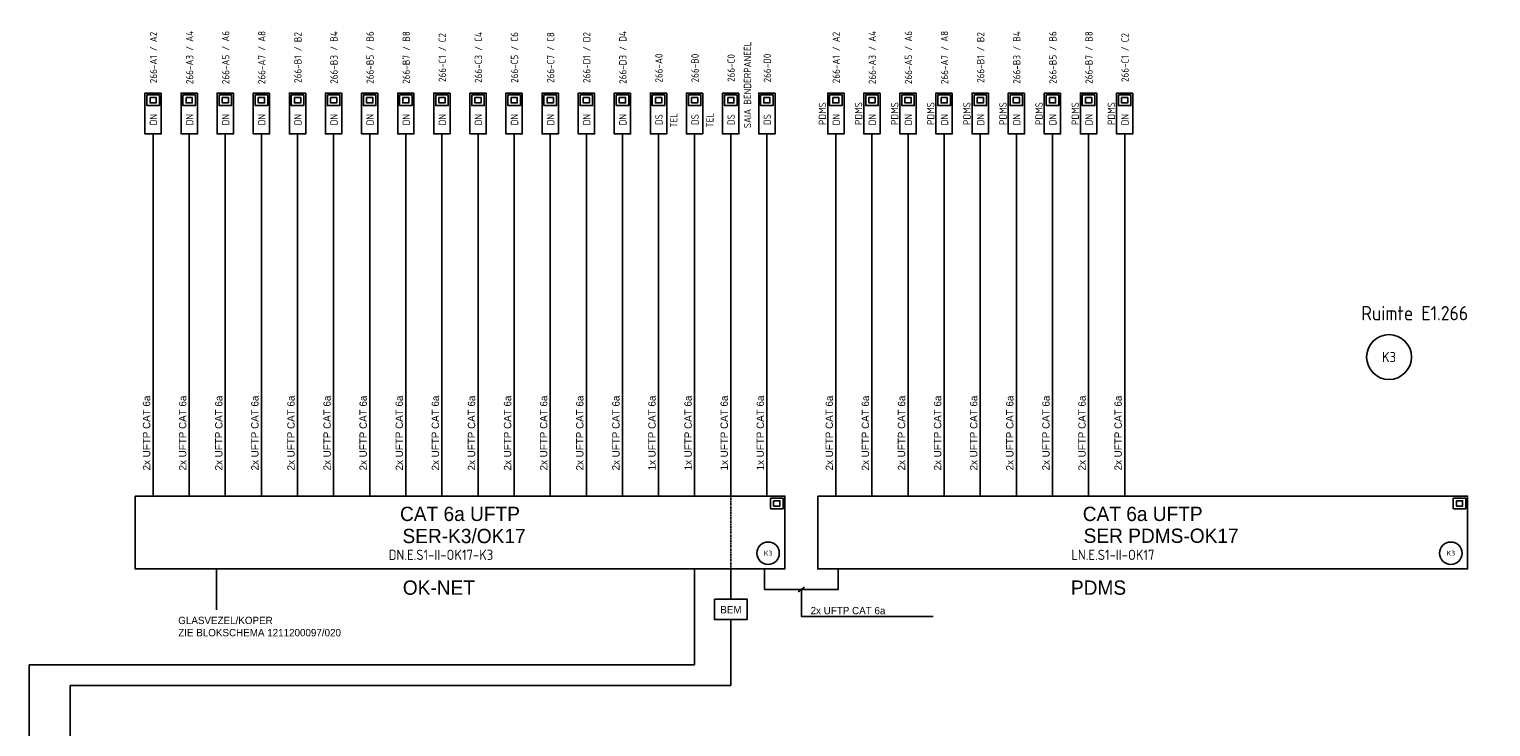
# Model space of a CAD drawing. Header units: millimetres. Extents: x 39 to 764, y 20 to 461.
# Tile 6 of 6: x 405 to 763, y 290 to 461. Entities that reach past the tile are written whole.
import ezdxf
from ezdxf.enums import TextEntityAlignment as Align

# ---------------------------------------------------------------- set-up
doc = ezdxf.new("R2010")
doc.units = ezdxf.units.MM
doc.linetypes.add('DASHED', pattern=[19.05, 12.7, -6.35])
for name, color, linetype in [('AT$1A---_BIJSCHRIFT', 7, 'Continuous'), ('AT$1A---_TEKST', 2, 'Continuous'), ('E--L6100', 3, 'Continuous'), ('E--L6400', 3, 'Continuous'), ('EB6122--_ATTRIB', 2, 'Continuous'), ('EB6441--_ATTRIB', 2, 'Continuous'), ('EL6122--_AARD-NEN3134', 3, 'Continuous'), ('EL6441--_DN', 7, 'Continuous')]:
    doc.layers.add(name, color=color, linetype=linetype)
doc.styles.add('1_8', font='ISO.shx', dxfattribs={"height": 1.8})
doc.styles.add('2_5', font='iso.shx', dxfattribs={"height": 2.5})
doc.styles.add('GBB_ISOP', font='b-gbp3.shx')
doc.styles.add('NORATT', font='isocp.shx')
doc.styles.add('Normaal_staand', font='iso.shx')

# ---------------------------------------------------------------- blocks, each defined once
blk = doc.blocks.new('ES3134')
at = {"color": 0}
blk.add_circle((0, 0), 5.5, dxfattribs=at)
at = {"style": '1_8', "flags": 8}
blk.add_attdef('M_CODE', text='', height=1.8, dxfattribs=at).set_placement((0, 0), align=Align.MIDDLE_CENTER)
at = {"color": 0, "style": '2_5', "flags": 8}
blk.add_attdef('CODE', text='', height=2.5, dxfattribs=at).set_placement((0, 0), align=Align.MIDDLE)
blk = doc.blocks.new('DATA-LS3')
at = {"layer": 'E--L6400', "color": 2, "linetype": 'Continuous'}
blk.add_line((3.1, 0), (0, 0), dxfattribs=at)
for points in [[(13.1, -2), (3.1, -2), (3.1, 2), (13.1, 2)], [(12.63, 1.53), (12.63, -1.54), (10.01, -1.54), (10.01, 1.53)], [(11.98, 0.76), (11.98, -0.77), (10.67, -0.77), (10.67, 0.76)]]:
    blk.add_lwpolyline(points, close=True, dxfattribs=at)
at = {"style": 'NORATT'}
for tag, flags, p in [('CODE', 9, (8.06, 6.75)), ('M_CODE', 8, (8.06, 3.75))]:
    blk.add_attdef(tag, text='', height=1.8, dxfattribs=dict(at, flags=flags)).set_placement(p, align=Align.MIDDLE_CENTER)
for tag, flags, p in [('PANEEL', 9, (0, 3)), ('GRP', 8, (0, -5)), ('RUIMTE', 9, (0, -7.5))]:
    blk.add_attdef(tag, text='', height=1.8, dxfattribs=dict(at, flags=flags)).set_placement(p, align=Align.MIDDLE_LEFT)
at = {"color": 1, "style": 'NORATT'}
blk.add_attdef('DATACODE', text='', height=1.8, dxfattribs=at).set_placement((8.06, 3.75), align=Align.MIDDLE_CENTER)
blk.add_attdef('DATA-TST', text='', height=1.8, dxfattribs=at).set_placement((4.62, 0), align=Align.MIDDLE_LEFT)

msp = doc.modelspace()

# ---------------------------------------------------------------- linework, layer by layer
at = {"color": 1, "linetype": 'DASHED', "ltscale": 0.02}
msp.add_line((577.23, 346.58), (577.23, 328.74), dxfattribs=at)
at = {"color": 1}
for p, q in [((451.24, 328.74), (451.24, 318.74)), ((568.38, 328.74), (568.38, 305.24)), ((577.23, 328.74), (577.23, 321.36)), ((593.77, 323.17), (595.28, 324.31)), ((577.23, 316.36), (577.23, 300.24)), ((405.31, 305.24), (405.31, 43.9)), ((568.38, 305.24), (405.31, 305.24)), ((415.31, 300.24), (415.31, 43.9)), ((415.31, 300.24), (577.23, 300.24))]:
    msp.add_line(p, q, dxfattribs=at)
at = {"color": 3}
for points in [[(431.24, 346.58), (590.5, 346.58), (590.5, 328.74), (431.24, 328.74)], [(598.55, 346.58), (757.81, 346.58), (757.81, 328.74), (598.55, 328.74)]]:
    msp.add_lwpolyline(points, close=True, dxfattribs=at)
at = {"color": 1}
for points in [[(585.5, 328.74), (585.5, 323.74), (603.55, 323.74), (603.55, 328.74)], [(594.53, 323.74), (594.53, 317.11), (626.8, 317.11)]]:
    msp.add_lwpolyline(points, dxfattribs=at)
msp.add_lwpolyline([(573.23, 321.36), (581.23, 321.36), (581.23, 316.36), (573.23, 316.36)], close=True, dxfattribs=at)
at = {"layer": 'E--L6100', "color": 1}
msp.add_line((435.67, 432.23), (435.67, 346.58), dxfattribs=at)
for points in [[(444.51, 432.23), (444.51, 346.58)], [(453.36, 432.23), (453.36, 346.58)], [(462.21, 432.23), (462.21, 346.58)], [(471.06, 432.23), (471.06, 346.58)], [(479.9, 432.23), (479.9, 346.58)], [(488.75, 432.23), (488.75, 346.58)], [(497.6, 432.23), (497.6, 346.58)], [(506.45, 432.23), (506.45, 346.58)], [(515.29, 432.23), (515.29, 346.58)], [(524.14, 432.23), (524.14, 346.58)], [(532.99, 432.23), (532.99, 346.58)], [(541.84, 432.23), (541.84, 346.58)], [(550.68, 432.23), (550.68, 346.58)], [(559.53, 432.23), (559.53, 346.58)], [(568.38, 432.23), (568.38, 346.58)], [(577.23, 432.23), (577.23, 346.58)], [(586.07, 432.23), (586.07, 346.58)], [(602.98, 432.23), (602.98, 346.58)], [(611.83, 432.23), (611.83, 346.58)], [(620.67, 432.23), (620.67, 346.58)], [(629.52, 432.23), (629.52, 346.58)], [(638.37, 432.23), (638.37, 346.58)], [(647.22, 432.23), (647.22, 346.58)], [(656.06, 432.23), (656.06, 346.58)], [(664.91, 432.23), (664.91, 346.58)], [(673.76, 432.23), (673.76, 346.58)]]:
    msp.add_lwpolyline(points, dxfattribs=at)
at = {"layer": 'E--L6400', "color": 2, "linetype": 'Continuous'}
for points in [[(586.97, 346.11), (590.03, 346.11), (590.03, 343.49), (586.97, 343.49)], [(587.74, 345.46), (589.27, 345.46), (589.27, 344.15), (587.74, 344.15)], [(754.28, 346.11), (757.34, 346.11), (757.34, 343.49), (754.28, 343.49)], [(755.05, 345.46), (756.58, 345.46), (756.58, 344.15), (755.05, 344.15)]]:
    msp.add_lwpolyline(points, close=True, dxfattribs=at)

# ---------------------------------------------------------------- block references
at = {"layer": 'EL6122--_AARD-NEN3134'}
ref = msp.add_blockref('ES3134', (738.54, 380.66), dxfattribs=at)
ref.add_attrib('CODE', 'K3', dxfattribs={"layer": 'EB6122--_ATTRIB', "color": 2, "height": 2.5, "style": 'NORATT', "flags": 8}).set_placement((738.54, 380.66), align=Align.MIDDLE)
ref = msp.add_blockref('ES3134', (586.37, 332.6), dxfattribs=dict(at, xscale=0.5, yscale=0.5, zscale=0.5))
ref.add_attrib('CODE', 'K3', dxfattribs={"layer": 'EB6122--_ATTRIB', "color": 2, "height": 1.25, "style": 'NORATT', "flags": 8}).set_placement((586.37, 332.6), align=Align.MIDDLE)
ref = msp.add_blockref('ES3134', (753.69, 332.6), dxfattribs=dict(at, xscale=0.5, yscale=0.5, zscale=0.5))
ref.add_attrib('CODE', 'K3', dxfattribs={"layer": 'EB6122--_ATTRIB', "color": 2, "height": 1.25, "style": 'NORATT', "flags": 8}).set_placement((753.69, 332.6), align=Align.MIDDLE)
at = {"layer": 'EL6441--_DN'}
ref = msp.add_blockref('DATA-LS3', (435.67, 432.23), dxfattribs=dict(at, rotation=90))
ref.add_attrib('DATACODE', '266-A1 / A2', dxfattribs={"layer": 'EB6441--_ATTRIB', "color": 1, "height": 1.8, "rotation": 90, "style": 'NORATT'}).set_placement((435.76, 454.03), align=Align.MIDDLE_CENTER)
ref.add_attrib('DATA-TST', 'DN', dxfattribs={"layer": 'EB6441--_ATTRIB', "color": 1, "height": 1.8, "rotation": 90, "style": 'NORATT'}).set_placement((435.76, 438.81), align=Align.MIDDLE_CENTER)
ref = msp.add_blockref('DATA-LS3', (444.51, 432.23), dxfattribs=dict(at, rotation=90))
ref.add_attrib('DATACODE', '266-A3 / A4', dxfattribs={"layer": 'EB6441--_ATTRIB', "color": 1, "height": 1.8, "rotation": 90, "style": 'NORATT'}).set_placement((444.61, 454.03), align=Align.MIDDLE_CENTER)
ref.add_attrib('DATA-TST', 'DN', dxfattribs={"layer": 'EB6441--_ATTRIB', "color": 1, "height": 1.8, "rotation": 90, "style": 'NORATT'}).set_placement((444.61, 438.81), align=Align.MIDDLE_CENTER)
ref = msp.add_blockref('DATA-LS3', (453.36, 432.23), dxfattribs=dict(at, rotation=90))
ref.add_attrib('DATACODE', '266-A5 / A6', dxfattribs={"layer": 'EB6441--_ATTRIB', "color": 1, "height": 1.8, "rotation": 90, "style": 'NORATT'}).set_placement((453.45, 454.03), align=Align.MIDDLE_CENTER)
ref.add_attrib('DATA-TST', 'DN', dxfattribs={"layer": 'EB6441--_ATTRIB', "color": 1, "height": 1.8, "rotation": 90, "style": 'NORATT'}).set_placement((453.45, 438.81), align=Align.MIDDLE_CENTER)
ref = msp.add_blockref('DATA-LS3', (462.21, 432.23), dxfattribs=dict(at, rotation=90))
ref.add_attrib('DATACODE', '266-A7 / A8', dxfattribs={"layer": 'EB6441--_ATTRIB', "color": 1, "height": 1.8, "rotation": 90, "style": 'NORATT'}).set_placement((462.3, 454.03), align=Align.MIDDLE_CENTER)
ref.add_attrib('DATA-TST', 'DN', dxfattribs={"layer": 'EB6441--_ATTRIB', "color": 1, "height": 1.8, "rotation": 90, "style": 'NORATT'}).set_placement((462.3, 438.81), align=Align.MIDDLE_CENTER)
ref = msp.add_blockref('DATA-LS3', (471.06, 432.23), dxfattribs=dict(at, rotation=90))
ref.add_attrib('DATACODE', '266-B1 / B2', dxfattribs={"layer": 'EB6441--_ATTRIB', "color": 1, "height": 1.8, "rotation": 90, "style": 'NORATT'}).set_placement((471.15, 454.03), align=Align.MIDDLE_CENTER)
ref.add_attrib('DATA-TST', 'DN', dxfattribs={"layer": 'EB6441--_ATTRIB', "color": 1, "height": 1.8, "rotation": 90, "style": 'NORATT'}).set_placement((471.15, 438.81), align=Align.MIDDLE_CENTER)
ref = msp.add_blockref('DATA-LS3', (479.9, 432.23), dxfattribs=dict(at, rotation=90))
ref.add_attrib('DATACODE', '266-B3 / B4', dxfattribs={"layer": 'EB6441--_ATTRIB', "color": 1, "height": 1.8, "rotation": 90, "style": 'NORATT'}).set_placement((480, 454.03), align=Align.MIDDLE_CENTER)
ref.add_attrib('DATA-TST', 'DN', dxfattribs={"layer": 'EB6441--_ATTRIB', "color": 1, "height": 1.8, "rotation": 90, "style": 'NORATT'}).set_placement((480, 438.81), align=Align.MIDDLE_CENTER)
ref = msp.add_blockref('DATA-LS3', (488.75, 432.23), dxfattribs=dict(at, rotation=90))
ref.add_attrib('DATACODE', '266-B5 / B6', dxfattribs={"layer": 'EB6441--_ATTRIB', "color": 1, "height": 1.8, "rotation": 90, "style": 'NORATT'}).set_placement((488.84, 454.03), align=Align.MIDDLE_CENTER)
ref.add_attrib('DATA-TST', 'DN', dxfattribs={"layer": 'EB6441--_ATTRIB', "color": 1, "height": 1.8, "rotation": 90, "style": 'NORATT'}).set_placement((488.84, 438.81), align=Align.MIDDLE_CENTER)
ref = msp.add_blockref('DATA-LS3', (497.6, 432.23), dxfattribs=dict(at, rotation=90))
ref.add_attrib('DATACODE', '266-B7 / B8', dxfattribs={"layer": 'EB6441--_ATTRIB', "color": 1, "height": 1.8, "rotation": 90, "style": 'NORATT'}).set_placement((497.69, 454.03), align=Align.MIDDLE_CENTER)
ref.add_attrib('DATA-TST', 'DN', dxfattribs={"layer": 'EB6441--_ATTRIB', "color": 1, "height": 1.8, "rotation": 90, "style": 'NORATT'}).set_placement((497.69, 438.81), align=Align.MIDDLE_CENTER)
ref = msp.add_blockref('DATA-LS3', (506.45, 432.23), dxfattribs=dict(at, rotation=90))
ref.add_attrib('DATACODE', '266-C1 / C2', dxfattribs={"layer": 'EB6441--_ATTRIB', "color": 1, "height": 1.8, "rotation": 90, "style": 'NORATT'}).set_placement((506.54, 454.03), align=Align.MIDDLE_CENTER)
ref.add_attrib('DATA-TST', 'DN', dxfattribs={"layer": 'EB6441--_ATTRIB', "color": 1, "height": 1.8, "rotation": 90, "style": 'NORATT'}).set_placement((506.54, 438.81), align=Align.MIDDLE_CENTER)
ref = msp.add_blockref('DATA-LS3', (515.29, 432.23), dxfattribs=dict(at, rotation=90))
ref.add_attrib('DATACODE', '266-C3 / C4', dxfattribs={"layer": 'EB6441--_ATTRIB', "color": 1, "height": 1.8, "rotation": 90, "style": 'NORATT'}).set_placement((515.39, 454.03), align=Align.MIDDLE_CENTER)
ref.add_attrib('DATA-TST', 'DN', dxfattribs={"layer": 'EB6441--_ATTRIB', "color": 1, "height": 1.8, "rotation": 90, "style": 'NORATT'}).set_placement((515.39, 438.81), align=Align.MIDDLE_CENTER)
ref = msp.add_blockref('DATA-LS3', (524.14, 432.23), dxfattribs=dict(at, rotation=90))
ref.add_attrib('DATACODE', '266-C5 / C6', dxfattribs={"layer": 'EB6441--_ATTRIB', "color": 1, "height": 1.8, "rotation": 90, "style": 'NORATT'}).set_placement((524.23, 454.03), align=Align.MIDDLE_CENTER)
ref.add_attrib('DATA-TST', 'DN', dxfattribs={"layer": 'EB6441--_ATTRIB', "color": 1, "height": 1.8, "rotation": 90, "style": 'NORATT'}).set_placement((524.23, 438.81), align=Align.MIDDLE_CENTER)
ref = msp.add_blockref('DATA-LS3', (532.99, 432.23), dxfattribs=dict(at, rotation=90))
ref.add_attrib('DATACODE', '266-C7 / C8', dxfattribs={"layer": 'EB6441--_ATTRIB', "color": 1, "height": 1.8, "rotation": 90, "style": 'NORATT'}).set_placement((533.08, 454.03), align=Align.MIDDLE_CENTER)
ref.add_attrib('DATA-TST', 'DN', dxfattribs={"layer": 'EB6441--_ATTRIB', "color": 1, "height": 1.8, "rotation": 90, "style": 'NORATT'}).set_placement((533.08, 438.81), align=Align.MIDDLE_CENTER)
ref = msp.add_blockref('DATA-LS3', (541.84, 432.23), dxfattribs=dict(at, rotation=90))
ref.add_attrib('DATACODE', '266-D1 / D2', dxfattribs={"layer": 'EB6441--_ATTRIB', "color": 1, "height": 1.8, "rotation": 90, "style": 'NORATT'}).set_placement((541.93, 454.03), align=Align.MIDDLE_CENTER)
ref.add_attrib('DATA-TST', 'DN', dxfattribs={"layer": 'EB6441--_ATTRIB', "color": 1, "height": 1.8, "rotation": 90, "style": 'NORATT'}).set_placement((541.93, 438.81), align=Align.MIDDLE_CENTER)
ref = msp.add_blockref('DATA-LS3', (550.68, 432.23), dxfattribs=dict(at, rotation=90))
ref.add_attrib('DATACODE', '266-D3 / D4', dxfattribs={"layer": 'EB6441--_ATTRIB', "color": 1, "height": 1.8, "rotation": 90, "style": 'NORATT'}).set_placement((550.78, 454.03), align=Align.MIDDLE_CENTER)
ref.add_attrib('DATA-TST', 'DN', dxfattribs={"layer": 'EB6441--_ATTRIB', "color": 1, "height": 1.8, "rotation": 90, "style": 'NORATT'}).set_placement((550.78, 438.81), align=Align.MIDDLE_CENTER)
ref = msp.add_blockref('DATA-LS3', (577.23, 432.23), dxfattribs=dict(at, rotation=90))
ref.add_attrib('DATACODE', '266-C0', dxfattribs={"layer": 'EB6441--_ATTRIB', "color": 1, "height": 1.8, "rotation": 90, "style": 'NORATT'}).set_placement((577.32, 451.45), align=Align.MIDDLE_CENTER)
ref.add_attrib('DATA-TST', 'DS', dxfattribs={"layer": 'EB6441--_ATTRIB', "color": 1, "height": 1.8, "rotation": 90, "style": 'NORATT'}).set_placement((577.32, 438.81), align=Align.MIDDLE_CENTER)
ref.add_attrib('GRP', 'SAIA BENDERPANEEL', dxfattribs={"layer": 'EB6441--_ATTRIB', "color": 1, "height": 1.8, "rotation": -270, "style": 'NORATT', "oblique": 360, "flags": 8}).set_placement((581.33, 436.72), align=Align.MIDDLE_LEFT)
ref = msp.add_blockref('DATA-LS3', (602.98, 432.23), dxfattribs=dict(at, rotation=90))
ref.add_attrib('DATACODE', '266-A1 / A2', dxfattribs={"layer": 'EB6441--_ATTRIB', "color": 1, "height": 1.8, "rotation": 90, "style": 'NORATT', "oblique": 360}).set_placement((603.07, 454.03), align=Align.MIDDLE_CENTER)
ref.add_attrib('DATA-TST', 'DN', dxfattribs={"layer": 'EB6441--_ATTRIB', "color": 1, "height": 1.8, "rotation": 90, "style": 'NORATT', "oblique": 360}).set_placement((603.07, 438.81), align=Align.MIDDLE_CENTER)
ref.add_attrib('M_CODE', 'PDMS', dxfattribs={"layer": 'EB6441--_ATTRIB', "color": 1, "height": 1.8, "rotation": 90, "style": 'NORATT', "flags": 8}).set_placement((599.7, 440.29), align=Align.MIDDLE_CENTER)
ref = msp.add_blockref('DATA-LS3', (611.83, 432.23), dxfattribs=dict(at, rotation=90))
ref.add_attrib('DATACODE', '266-A3 / A4', dxfattribs={"layer": 'EB6441--_ATTRIB', "color": 1, "height": 1.8, "rotation": 90, "style": 'NORATT', "oblique": 360}).set_placement((611.92, 454.03), align=Align.MIDDLE_CENTER)
ref.add_attrib('DATA-TST', 'DN', dxfattribs={"layer": 'EB6441--_ATTRIB', "color": 1, "height": 1.8, "rotation": 90, "style": 'NORATT', "oblique": 360}).set_placement((611.92, 438.81), align=Align.MIDDLE_CENTER)
ref.add_attrib('M_CODE', 'PDMS', dxfattribs={"layer": 'EB6441--_ATTRIB', "color": 1, "height": 1.8, "rotation": 90, "style": 'NORATT', "flags": 8}).set_placement((608.55, 440.29), align=Align.MIDDLE_CENTER)
ref = msp.add_blockref('DATA-LS3', (620.67, 432.23), dxfattribs=dict(at, rotation=90))
ref.add_attrib('DATACODE', '266-A5 / A6', dxfattribs={"layer": 'EB6441--_ATTRIB', "color": 1, "height": 1.8, "rotation": 90, "style": 'NORATT', "oblique": 360}).set_placement((620.77, 454.03), align=Align.MIDDLE_CENTER)
ref.add_attrib('DATA-TST', 'DN', dxfattribs={"layer": 'EB6441--_ATTRIB', "color": 1, "height": 1.8, "rotation": 90, "style": 'NORATT', "oblique": 360}).set_placement((620.77, 438.81), align=Align.MIDDLE_CENTER)
ref.add_attrib('M_CODE', 'PDMS', dxfattribs={"layer": 'EB6441--_ATTRIB', "color": 1, "height": 1.8, "rotation": 90, "style": 'NORATT', "flags": 8}).set_placement((617.4, 440.29), align=Align.MIDDLE_CENTER)
ref = msp.add_blockref('DATA-LS3', (629.52, 432.23), dxfattribs=dict(at, rotation=90))
ref.add_attrib('DATACODE', '266-A7 / A8', dxfattribs={"layer": 'EB6441--_ATTRIB', "color": 1, "height": 1.8, "rotation": 90, "style": 'NORATT', "oblique": 360}).set_placement((629.61, 454.03), align=Align.MIDDLE_CENTER)
ref.add_attrib('DATA-TST', 'DN', dxfattribs={"layer": 'EB6441--_ATTRIB', "color": 1, "height": 1.8, "rotation": 90, "style": 'NORATT', "oblique": 360}).set_placement((629.61, 438.81), align=Align.MIDDLE_CENTER)
ref.add_attrib('M_CODE', 'PDMS', dxfattribs={"layer": 'EB6441--_ATTRIB', "color": 1, "height": 1.8, "rotation": 90, "style": 'NORATT', "flags": 8}).set_placement((626.24, 440.29), align=Align.MIDDLE_CENTER)
ref = msp.add_blockref('DATA-LS3', (638.37, 432.23), dxfattribs=dict(at, rotation=90))
ref.add_attrib('DATACODE', '266-B1 / B2', dxfattribs={"layer": 'EB6441--_ATTRIB', "color": 1, "height": 1.8, "rotation": 90, "style": 'NORATT', "oblique": 360}).set_placement((638.46, 454.03), align=Align.MIDDLE_CENTER)
ref.add_attrib('DATA-TST', 'DN', dxfattribs={"layer": 'EB6441--_ATTRIB', "color": 1, "height": 1.8, "rotation": 90, "style": 'NORATT', "oblique": 360}).set_placement((638.46, 438.81), align=Align.MIDDLE_CENTER)
ref.add_attrib('M_CODE', 'PDMS', dxfattribs={"layer": 'EB6441--_ATTRIB', "color": 1, "height": 1.8, "rotation": 90, "style": 'NORATT', "flags": 8}).set_placement((635.09, 440.29), align=Align.MIDDLE_CENTER)
ref = msp.add_blockref('DATA-LS3', (647.22, 432.23), dxfattribs=dict(at, rotation=90))
ref.add_attrib('DATACODE', '266-B3 / B4', dxfattribs={"layer": 'EB6441--_ATTRIB', "color": 1, "height": 1.8, "rotation": 90, "style": 'NORATT', "oblique": 360}).set_placement((647.31, 454.03), align=Align.MIDDLE_CENTER)
ref.add_attrib('DATA-TST', 'DN', dxfattribs={"layer": 'EB6441--_ATTRIB', "color": 1, "height": 1.8, "rotation": 90, "style": 'NORATT', "oblique": 360}).set_placement((647.31, 438.81), align=Align.MIDDLE_CENTER)
ref.add_attrib('M_CODE', 'PDMS', dxfattribs={"layer": 'EB6441--_ATTRIB', "color": 1, "height": 1.8, "rotation": 90, "style": 'NORATT', "flags": 8}).set_placement((643.94, 440.29), align=Align.MIDDLE_CENTER)
ref = msp.add_blockref('DATA-LS3', (656.06, 432.23), dxfattribs=dict(at, rotation=90))
ref.add_attrib('DATACODE', '266-B5 / B6', dxfattribs={"layer": 'EB6441--_ATTRIB', "color": 1, "height": 1.8, "rotation": 90, "style": 'NORATT', "oblique": 360}).set_placement((656.16, 454.03), align=Align.MIDDLE_CENTER)
ref.add_attrib('DATA-TST', 'DN', dxfattribs={"layer": 'EB6441--_ATTRIB', "color": 1, "height": 1.8, "rotation": 90, "style": 'NORATT', "oblique": 360}).set_placement((656.16, 438.81), align=Align.MIDDLE_CENTER)
ref.add_attrib('M_CODE', 'PDMS', dxfattribs={"layer": 'EB6441--_ATTRIB', "color": 1, "height": 1.8, "rotation": 90, "style": 'NORATT', "flags": 8}).set_placement((652.78, 440.29), align=Align.MIDDLE_CENTER)
ref = msp.add_blockref('DATA-LS3', (664.91, 432.23), dxfattribs=dict(at, rotation=90))
ref.add_attrib('DATACODE', '266-B7 / B8', dxfattribs={"layer": 'EB6441--_ATTRIB', "color": 1, "height": 1.8, "rotation": 90, "style": 'NORATT', "oblique": 360}).set_placement((665, 454.03), align=Align.MIDDLE_CENTER)
ref.add_attrib('DATA-TST', 'DN', dxfattribs={"layer": 'EB6441--_ATTRIB', "color": 1, "height": 1.8, "rotation": 90, "style": 'NORATT', "oblique": 360}).set_placement((665, 438.81), align=Align.MIDDLE_CENTER)
ref.add_attrib('M_CODE', 'PDMS', dxfattribs={"layer": 'EB6441--_ATTRIB', "color": 1, "height": 1.8, "rotation": 90, "style": 'NORATT', "flags": 8}).set_placement((661.63, 440.29), align=Align.MIDDLE_CENTER)
ref = msp.add_blockref('DATA-LS3', (673.76, 432.23), dxfattribs=dict(at, rotation=90))
ref.add_attrib('DATACODE', '266-C1 / C2', dxfattribs={"layer": 'EB6441--_ATTRIB', "color": 1, "height": 1.8, "rotation": 90, "style": 'NORATT', "oblique": 360}).set_placement((673.85, 454.03), align=Align.MIDDLE_CENTER)
ref.add_attrib('DATA-TST', 'DN', dxfattribs={"layer": 'EB6441--_ATTRIB', "color": 1, "height": 1.8, "rotation": 90, "style": 'NORATT', "oblique": 360}).set_placement((673.85, 438.81), align=Align.MIDDLE_CENTER)
ref.add_attrib('M_CODE', 'PDMS', dxfattribs={"layer": 'EB6441--_ATTRIB', "color": 1, "height": 1.8, "rotation": 90, "style": 'NORATT', "flags": 8}).set_placement((670.48, 440.29), align=Align.MIDDLE_CENTER)
ref = msp.add_blockref('DATA-LS3', (559.53, 432.23), dxfattribs=dict(at, rotation=90))
ref.add_attrib('DATACODE', '266-A0', dxfattribs={"layer": 'EB6441--_ATTRIB', "color": 1, "height": 1.8, "rotation": 90, "style": 'NORATT'}).set_placement((559.62, 451.45), align=Align.MIDDLE_CENTER)
ref.add_attrib('DATA-TST', 'DS', dxfattribs={"layer": 'EB6441--_ATTRIB', "color": 1, "height": 1.8, "rotation": 90, "style": 'NORATT'}).set_placement((559.62, 438.81), align=Align.MIDDLE_CENTER)
ref.add_attrib('GRP', 'TEL', dxfattribs={"layer": 'EB6441--_ATTRIB', "color": 1, "height": 1.8, "rotation": -270, "style": 'NORATT', "oblique": 360, "flags": 8}).set_placement((563.27, 436.87), align=Align.MIDDLE_LEFT)
ref = msp.add_blockref('DATA-LS3', (568.38, 432.23), dxfattribs=dict(at, rotation=90))
ref.add_attrib('DATACODE', '266-B0', dxfattribs={"layer": 'EB6441--_ATTRIB', "color": 1, "height": 1.8, "rotation": 90, "style": 'NORATT'}).set_placement((568.47, 451.45), align=Align.MIDDLE_CENTER)
ref.add_attrib('DATA-TST', 'DS', dxfattribs={"layer": 'EB6441--_ATTRIB', "color": 1, "height": 1.8, "rotation": 90, "style": 'NORATT'}).set_placement((568.47, 438.81), align=Align.MIDDLE_CENTER)
ref.add_attrib('GRP', 'TEL', dxfattribs={"layer": 'EB6441--_ATTRIB', "color": 1, "height": 1.8, "rotation": -270, "style": 'NORATT', "oblique": 360, "flags": 8}).set_placement((572.11, 436.87), align=Align.MIDDLE_LEFT)
ref = msp.add_blockref('DATA-LS3', (586.07, 432.23), dxfattribs=dict(at, rotation=90))
ref.add_attrib('DATACODE', '266-D0', dxfattribs={"layer": 'EB6441--_ATTRIB', "color": 1, "height": 1.8, "rotation": 90, "style": 'NORATT'}).set_placement((586.17, 451.45), align=Align.MIDDLE_CENTER)
ref.add_attrib('DATA-TST', 'DS', dxfattribs={"layer": 'EB6441--_ATTRIB', "color": 1, "height": 1.8, "rotation": 90, "style": 'NORATT'}).set_placement((586.17, 438.81), align=Align.MIDDLE_CENTER)

# ---------------------------------------------------------------- texts
at = {"layer": 'AT$1A---_BIJSCHRIFT', "color": 2, "style": 'Normaal_staand'}
msp.add_text('Ruimte E1.266', height=3.5, dxfattribs=at).set_placement((731.76, 391.4), align=Align.MIDDLE_LEFT)
for s, p in [('DN.E.S1-II-OK17-K3', (493.37, 330.21)), ('LN.E.S1-II-OK17', (660.68, 330.21))]:
    msp.add_text(s, height=2.5, dxfattribs=at).set_placement(p, align=Align.BOTTOM_LEFT)
at = {"layer": 'AT$1A---_TEKST', "style": 'GBB_ISOP'}
for s, p in [('2x UFTP CAT 6a', (435.5, 352.88)), ('2x UFTP CAT 6a', (444.35, 352.88)), ('2x UFTP CAT 6a', (453.2, 352.88)), ('2x UFTP CAT 6a', (462.04, 352.88)), ('2x UFTP CAT 6a', (470.89, 352.88)), ('2x UFTP CAT 6a', (479.74, 352.88)), ('2x UFTP CAT 6a', (488.58, 352.88)), ('2x UFTP CAT 6a', (497.43, 352.88)), ('2x UFTP CAT 6a', (506.28, 352.88)), ('2x UFTP CAT 6a', (515.13, 352.88)), ('2x UFTP CAT 6a', (523.97, 352.88)), ('2x UFTP CAT 6a', (532.82, 352.88)), ('2x UFTP CAT 6a', (541.67, 352.88)), ('2x UFTP CAT 6a', (550.52, 352.88)), ('1x UFTP CAT 6a', (559.36, 352.88)), ('1x UFTP CAT 6a', (568.21, 352.88)), ('1x UFTP CAT 6a', (577.06, 352.88)), ('1x UFTP CAT 6a', (585.91, 352.88)), ('2x UFTP CAT 6a', (602.81, 352.88)), ('2x UFTP CAT 6a', (611.66, 352.88)), ('2x UFTP CAT 6a', (620.51, 352.88)), ('2x UFTP CAT 6a', (629.35, 352.88)), ('2x UFTP CAT 6a', (638.2, 352.88)), ('2x UFTP CAT 6a', (647.05, 352.88)), ('2x UFTP CAT 6a', (655.9, 352.88)), ('2x UFTP CAT 6a', (664.74, 352.88)), ('2x UFTP CAT 6a', (673.59, 352.88))]:
    msp.add_text(s, height=1.8, rotation=90, dxfattribs=at).set_placement(p, align=Align.BOTTOM_LEFT)
at = {"layer": 'AT$1A---_TEKST', "color": 3, "style": 'GBB_ISOP'}
for s, p in [('CAT 6a UFTP', (510.87, 342.24)), ('CAT 6a UFTP', (678.18, 342.24)), ('SER-K3/OK17', (511.87, 336.89)), ('SER PDMS-OK17', (682.69, 336.89)), ('OK-NET', (505.7, 324.18)), ('PDMS', (667.35, 324.18))]:
    msp.add_text(s, height=3.5, dxfattribs=at).set_placement(p, align=Align.MIDDLE)
at = {"layer": 'AT$1A---_TEKST', "style": 'GBB_ISOP'}
for s, p in [('BEM', (574.66, 317.33)), ('2x UFTP CAT 6a', (596.79, 317.11)), ('GLASVEZEL/KOPER', (441.83, 314.71)), ('ZIE BLOKSCHEMA 1211200097/020', (441.83, 311.71))]:
    msp.add_text(s, height=1.8, dxfattribs=at).set_placement(p, align=Align.BOTTOM_LEFT)

doc.saveas('drawing.dxf')
